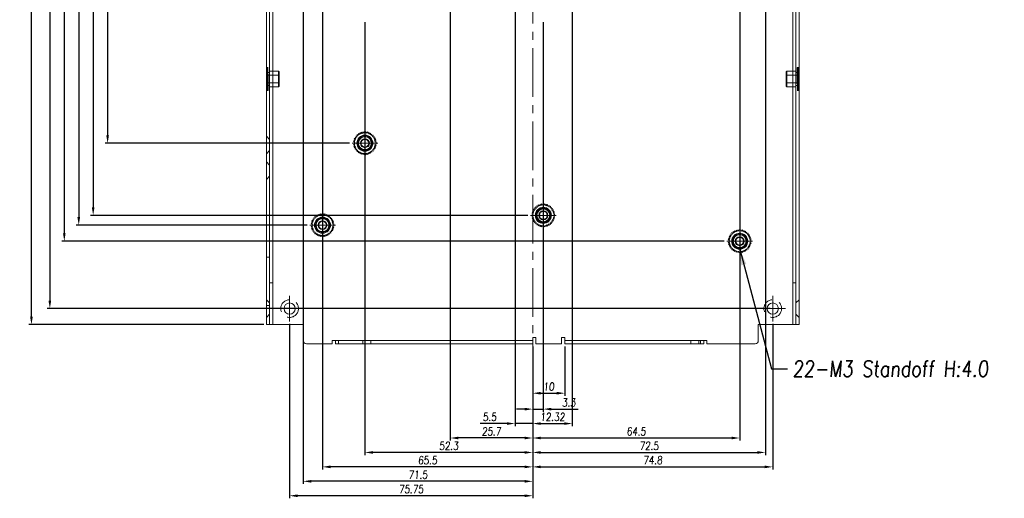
# Model space of a CAD drawing. Header units: millimetres. Extents: x 4065 to 8083, y -652 to 5416.
# Tile 103 of 256: x 4820 to 5127, y 2770 to 2919. Entities that reach past the tile are written whole.
import ezdxf

# ---------------------------------------------------------------- set-up
doc = ezdxf.new("R2010")
doc.units = ezdxf.units.MM
doc.header["$LTSCALE"] = 0.8
doc.header["$PDMODE"] = 3
doc.header["$PDSIZE"] = 0.3125
for name, pattern in [('CENTER', [50.8, 31.75, -6.35, 6.35, -6.35]), ('CENTER2', [28.575, 19.05, -3.175, 3.175, -3.175]), ('HIDDEN', [9.525, 6.35, -3.175])]:
    doc.linetypes.add(name, pattern=pattern)
doc.layers.get('0').update_dxf_attribs({"linetype": 'CONTINUOUS', "lineweight": 0})
doc.layers.get('Defpoints').update_dxf_attribs({"linetype": 'CONTINUOUS', "lineweight": 0})
for name, color, linetype, lineweight in [('1', 2, 'CENTER', 0), ('2', 3, 'CONTINUOUS', 0), ('3', 5, 'HIDDEN', 0), ('4', 1, 'CENTER2', 9), ('M3-4', 6, 'CONTINUOUS', 0)]:
    doc.layers.add(name, color=color, linetype=linetype, lineweight=lineweight)
doc.styles.get("Standard").update_dxf_attribs({"font": 'romans.shx', "width": 0.8, "oblique": 5, "bigfont": 'whgtxt.shx'})
doc.dimstyles.get("Standard").update_dxf_attribs({"dimtxt": 2.5, "dimasz": 2.5, "dimexe": 0.8, "dimexo": 0.8, "dimgap": 0.8, "dimtad": 1, "dimdsep": 46, "dimtxsty": 'Standard', "dimcen": 0, "dimclrd": 3, "dimclre": 3, "dimclrt": 3, "dimazin": 0, "dimtp": 0.001, "dimtm": 0.001, "dimtfac": 1, "dimtmove": 0, "dimatfit": 3, "dimfxl": 0, "dimtolj": 1, "dimarcsym": 0})

# ---------------------------------------------------------------- blocks, each defined once
blk = doc.blocks.new('X')
at = {"layer": '1'}
for p, q in [((5251.84, 13719.59), (5251.84, 13727.59)), ((5247.84, 13723.59), (5255.84, 13723.59))]:
    blk.add_line(p, q, dxfattribs=at)
blk = doc.blocks.new('*D822')
at = {"layer": '2', "color": 3, "lineweight": -2}
for p, q in [((4886.19, 3124.78), (4846.73, 3124.78)), ((4847.53, 3122.28), (4847.53, 2883.33)), ((4922.89, 2880.83), (4846.73, 2880.83))]:
    blk.add_line(p, q, dxfattribs=at)
at = {"layer": '2', "color": 3}
for points in [[(4847.11, 3122.28), (4847.95, 3122.28), (4847.53, 3124.78)], [(4847.11, 2883.33), (4847.95, 2883.33), (4847.53, 2880.83)]]:
    blk.add_solid(points, dxfattribs=at)
at = {"layer": 'Defpoints', "color": 0}
for p in [(4886.99, 3124.78), (4847.53, 2880.83), (4923.69, 2880.83)]:
    blk.add_point(p, dxfattribs=at)
at = {"layer": '2', "color": 3, "insert": (4845.48, 3002.8), "char_height": 2.5, "attachment_point": 5, "rotation": 90}
blk.add_mtext('\\A1;243.95', dxfattribs=at)
blk = doc.blocks.new('*D823')
at = {"layer": '2', "color": 3, "lineweight": -2}
for p, q in [((4886.19, 3124.78), (4842.23, 3124.78)), ((4843.03, 3122.28), (4843.03, 2860.83)), ((4978.49, 2858.33), (4842.23, 2858.33))]:
    blk.add_line(p, q, dxfattribs=at)
at = {"layer": '2', "color": 3}
for points in [[(4842.61, 3122.28), (4843.45, 3122.28), (4843.03, 3124.78)], [(4842.61, 2860.83), (4843.45, 2860.83), (4843.03, 2858.33)]]:
    blk.add_solid(points, dxfattribs=at)
at = {"layer": 'Defpoints', "color": 0}
for p in [(4886.99, 3124.78), (4843.03, 2858.33), (4979.29, 2858.33)]:
    blk.add_point(p, dxfattribs=at)
at = {"layer": '2', "color": 3, "insert": (4840.98, 2991.55), "char_height": 2.5, "attachment_point": 5, "rotation": 90}
blk.add_mtext('\\A1;266.45', dxfattribs=at)
blk = doc.blocks.new('*D824')
at = {"layer": '2', "color": 3, "lineweight": -2}
for p, q in [((4886.19, 3124.78), (4837.73, 3124.78)), ((4838.53, 3122.28), (4838.53, 2857.78)), ((4909.69, 2855.28), (4837.73, 2855.28))]:
    blk.add_line(p, q, dxfattribs=at)
at = {"layer": '2', "color": 3}
for points in [[(4838.11, 3122.28), (4838.95, 3122.28), (4838.53, 3124.78)], [(4838.11, 2857.78), (4838.95, 2857.78), (4838.53, 2855.28)]]:
    blk.add_solid(points, dxfattribs=at)
at = {"layer": 'Defpoints', "color": 0}
for p in [(4886.99, 3124.78), (4838.53, 2855.28), (4910.49, 2855.28)]:
    blk.add_point(p, dxfattribs=at)
at = {"layer": '2', "color": 3, "insert": (4836.48, 2990.03), "char_height": 2.5, "attachment_point": 5, "rotation": 90}
blk.add_mtext('\\A1;269.5', dxfattribs=at)
blk = doc.blocks.new('*D825')
at = {"layer": '2', "color": 3, "lineweight": -2}
for p, q in [((4886.19, 3124.78), (4833.23, 3124.78)), ((4834.03, 3122.28), (4834.03, 2852.78)), ((5039.69, 2850.28), (4833.23, 2850.28))]:
    blk.add_line(p, q, dxfattribs=at)
at = {"layer": '2', "color": 3}
for points in [[(4833.61, 3122.28), (4834.45, 3122.28), (4834.03, 3124.78)], [(4833.61, 2852.78), (4834.45, 2852.78), (4834.03, 2850.28)]]:
    blk.add_solid(points, dxfattribs=at)
at = {"layer": 'Defpoints', "color": 0}
for p in [(4886.99, 3124.78), (4834.03, 2850.28), (5040.49, 2850.28)]:
    blk.add_point(p, dxfattribs=at)
at = {"layer": '2', "color": 3, "insert": (4831.98, 2987.53), "char_height": 2.5, "attachment_point": 5, "rotation": 90}
blk.add_mtext('\\A1;274.5', dxfattribs=at)
blk = doc.blocks.new('*D826')
at = {"layer": '2', "color": 3, "lineweight": -2}
for p, q in [((4886.19, 3124.78), (4828.73, 3124.78)), ((4829.53, 3122.28), (4829.53, 2831.78)), ((5053.99, 2829.28), (4828.73, 2829.28))]:
    blk.add_line(p, q, dxfattribs=at)
at = {"layer": '2', "color": 3}
for points in [[(4829.11, 3122.28), (4829.95, 3122.28), (4829.53, 3124.78)], [(4829.11, 2831.78), (4829.95, 2831.78), (4829.53, 2829.28)]]:
    blk.add_solid(points, dxfattribs=at)
at = {"layer": 'Defpoints', "color": 0}
for p in [(4886.99, 3124.78), (4829.53, 2829.28), (5054.79, 2829.28)]:
    blk.add_point(p, dxfattribs=at)
at = {"layer": '2', "color": 3, "insert": (4827.48, 2977.03), "char_height": 2.5, "attachment_point": 5, "rotation": 90}
blk.add_mtext('\\A1;295.5', dxfattribs=at)
blk = doc.blocks.new('*D840')
at = {"layer": '2', "color": 3, "lineweight": -2}
for p, q in [((4983.29, 2918.53), (4983.29, 2797.13)), ((4979.99, 2807.48), (4979.99, 2797.13)), ((4977.49, 2797.93), (4974.99, 2797.93)), ((4979.99, 2797.93), (4983.29, 2797.93)), ((4985.79, 2797.93), (4994.17, 2797.93))]:
    blk.add_line(p, q, dxfattribs=at)
at = {"layer": '2', "color": 3}
for points in [[(4977.49, 2798.34), (4977.49, 2797.51), (4979.99, 2797.93)], [(4985.79, 2798.34), (4985.79, 2797.51), (4983.29, 2797.93)]]:
    blk.add_solid(points, dxfattribs=at)
at = {"layer": 'Defpoints', "color": 0}
for p in [(4983.29, 2919.33), (4979.99, 2808.28), (4983.29, 2797.93)]:
    blk.add_point(p, dxfattribs=at)
at = {"layer": '2', "color": 3, "insert": (4991.23, 2799.98), "char_height": 2.5, "attachment_point": 5}
blk.add_mtext('\\A1;3.3', dxfattribs=at)
blk = doc.blocks.new('*D841')
at = {"layer": '2', "color": 3, "lineweight": -2}
for p, q in [((4992.32, 3028.48), (4992.32, 2792.63)), ((4979.99, 2807.48), (4979.99, 2792.63)), ((4982.49, 2793.43), (4989.82, 2793.43))]:
    blk.add_line(p, q, dxfattribs=at)
at = {"layer": '2', "color": 3}
for points in [[(4982.49, 2793.84), (4982.49, 2793.01), (4979.99, 2793.43)], [(4989.82, 2793.84), (4989.82, 2793.01), (4992.32, 2793.43)]]:
    blk.add_solid(points, dxfattribs=at)
at = {"layer": 'Defpoints', "color": 0}
for p in [(4992.32, 3029.28), (4979.99, 2808.28), (4992.32, 2793.43)]:
    blk.add_point(p, dxfattribs=at)
at = {"layer": '2', "color": 3, "insert": (4986.16, 2795.48), "char_height": 2.5, "attachment_point": 5}
blk.add_mtext('\\A1;12.32', dxfattribs=at)
blk = doc.blocks.new('*D842')
at = {"layer": '2', "color": 3, "lineweight": -2}
for p, q in [((5044.49, 3354.83), (5044.49, 2788.13)), ((4979.99, 2807.48), (4979.99, 2788.13)), ((4982.49, 2788.93), (5041.99, 2788.93))]:
    blk.add_line(p, q, dxfattribs=at)
at = {"layer": '2', "color": 3}
for points in [[(4982.49, 2789.34), (4982.49, 2788.51), (4979.99, 2788.93)], [(5041.99, 2789.34), (5041.99, 2788.51), (5044.49, 2788.93)]]:
    blk.add_solid(points, dxfattribs=at)
at = {"layer": 'Defpoints', "color": 0}
for p in [(5044.49, 3355.63), (4979.99, 2808.28), (5044.49, 2788.93)]:
    blk.add_point(p, dxfattribs=at)
at = {"layer": '2', "color": 3, "insert": (5012.24, 2790.98), "char_height": 2.5, "attachment_point": 5}
blk.add_mtext('\\A1;64.5', dxfattribs=at)
blk = doc.blocks.new('*D843')
at = {"layer": '2', "color": 3, "lineweight": -2}
for p, q in [((5052.49, 3407.48), (5052.49, 2783.63)), ((4979.99, 2807.48), (4979.99, 2783.63)), ((4982.49, 2784.43), (5049.99, 2784.43))]:
    blk.add_line(p, q, dxfattribs=at)
at = {"layer": '2', "color": 3}
for points in [[(4982.49, 2784.84), (4982.49, 2784.01), (4979.99, 2784.43)], [(5049.99, 2784.84), (5049.99, 2784.01), (5052.49, 2784.43)]]:
    blk.add_solid(points, dxfattribs=at)
at = {"layer": 'Defpoints', "color": 0}
for p in [(5052.49, 3408.28), (4979.99, 2808.28), (5052.49, 2784.43)]:
    blk.add_point(p, dxfattribs=at)
at = {"layer": '2', "color": 3, "insert": (5016.24, 2786.48), "char_height": 2.5, "attachment_point": 5}
blk.add_mtext('\\A1;72.5', dxfattribs=at)
blk = doc.blocks.new('*D844')
at = {"layer": '2', "color": 3, "lineweight": -2}
for p, q in [((5054.79, 2824.48), (5054.79, 2779.13)), ((4979.99, 2807.48), (4979.99, 2779.13)), ((4982.49, 2779.93), (5052.29, 2779.93))]:
    blk.add_line(p, q, dxfattribs=at)
at = {"layer": '2', "color": 3}
for points in [[(4982.49, 2780.34), (4982.49, 2779.51), (4979.99, 2779.93)], [(5052.29, 2780.34), (5052.29, 2779.51), (5054.79, 2779.93)]]:
    blk.add_solid(points, dxfattribs=at)
at = {"layer": 'Defpoints', "color": 0}
for p in [(5054.79, 2825.28), (4979.99, 2808.28), (5054.79, 2779.93)]:
    blk.add_point(p, dxfattribs=at)
at = {"layer": '2', "color": 3, "insert": (5017.39, 2781.98), "char_height": 2.5, "attachment_point": 5}
blk.add_mtext('\\A1;74.8', dxfattribs=at)
blk = doc.blocks.new('*D845')
at = {"layer": '2', "color": 3, "lineweight": -2}
for p, q in [((4974.49, 3354.83), (4974.49, 2792.63)), ((4979.99, 2807.48), (4979.99, 2792.63)), ((4971.99, 2793.43), (4963.66, 2793.43)), ((4979.99, 2793.43), (4974.49, 2793.43)), ((4982.49, 2793.43), (4984.99, 2793.43))]:
    blk.add_line(p, q, dxfattribs=at)
at = {"layer": '2', "color": 3}
for points in [[(4971.99, 2793.84), (4971.99, 2793.01), (4974.49, 2793.43)], [(4982.49, 2793.84), (4982.49, 2793.01), (4979.99, 2793.43)]]:
    blk.add_solid(points, dxfattribs=at)
at = {"layer": 'Defpoints', "color": 0}
for p in [(4974.49, 3355.63), (4979.99, 2808.28), (4974.49, 2793.43)]:
    blk.add_point(p, dxfattribs=at)
at = {"layer": '2', "color": 3, "insert": (4966.58, 2795.48), "char_height": 2.5, "attachment_point": 5}
blk.add_mtext('\\A1;5.5', dxfattribs=at)
blk = doc.blocks.new('*D846')
at = {"layer": '2', "color": 3, "lineweight": -2}
for p, q in [((4954.29, 3028.48), (4954.29, 2788.13)), ((4979.99, 2807.48), (4979.99, 2788.13)), ((4977.49, 2788.93), (4956.79, 2788.93))]:
    blk.add_line(p, q, dxfattribs=at)
at = {"layer": '2', "color": 3}
for points in [[(4956.79, 2789.34), (4956.79, 2788.51), (4954.29, 2788.93)], [(4977.49, 2789.34), (4977.49, 2788.51), (4979.99, 2788.93)]]:
    blk.add_solid(points, dxfattribs=at)
at = {"layer": 'Defpoints', "color": 0}
for p in [(4954.29, 3029.28), (4979.99, 2808.28), (4954.29, 2788.93)]:
    blk.add_point(p, dxfattribs=at)
at = {"layer": '2', "color": 3, "insert": (4967.14, 2790.98), "char_height": 2.5, "attachment_point": 5}
blk.add_mtext('\\A1;25.7', dxfattribs=at)
blk = doc.blocks.new('*D847')
at = {"layer": '2', "color": 3, "lineweight": -2}
for p, q in [((4927.69, 2918.53), (4927.69, 2783.63)), ((4979.99, 2807.48), (4979.99, 2783.63)), ((4977.49, 2784.43), (4930.19, 2784.43))]:
    blk.add_line(p, q, dxfattribs=at)
at = {"layer": '2', "color": 3}
for points in [[(4930.19, 2784.84), (4930.19, 2784.01), (4927.69, 2784.43)], [(4977.49, 2784.84), (4977.49, 2784.01), (4979.99, 2784.43)]]:
    blk.add_solid(points, dxfattribs=at)
at = {"layer": 'Defpoints', "color": 0}
for p in [(4927.69, 2919.33), (4979.99, 2808.28), (4927.69, 2784.43)]:
    blk.add_point(p, dxfattribs=at)
at = {"layer": '2', "color": 3, "insert": (4953.84, 2786.48), "char_height": 2.5, "attachment_point": 5}
blk.add_mtext('\\A1;52.3', dxfattribs=at)
blk = doc.blocks.new('*D848')
at = {"layer": '2', "color": 3, "lineweight": -2}
for p, q in [((4914.49, 3118.23), (4914.49, 2779.13)), ((4979.99, 2807.48), (4979.99, 2779.13)), ((4977.49, 2779.93), (4916.99, 2779.93))]:
    blk.add_line(p, q, dxfattribs=at)
at = {"layer": '2', "color": 3}
for points in [[(4916.99, 2780.34), (4916.99, 2779.51), (4914.49, 2779.93)], [(4977.49, 2780.34), (4977.49, 2779.51), (4979.99, 2779.93)]]:
    blk.add_solid(points, dxfattribs=at)
at = {"layer": 'Defpoints', "color": 0}
for p in [(4914.49, 3119.03), (4979.99, 2808.28), (4914.49, 2779.93)]:
    blk.add_point(p, dxfattribs=at)
at = {"layer": '2', "color": 3, "insert": (4947.24, 2781.98), "char_height": 2.5, "attachment_point": 5}
blk.add_mtext('\\A1;65.5', dxfattribs=at)
blk = doc.blocks.new('*D849')
at = {"layer": '2', "color": 3, "lineweight": -2}
for p, q in [((4908.49, 3407.48), (4908.49, 2774.63)), ((4979.99, 2807.48), (4979.99, 2774.63)), ((4977.49, 2775.43), (4910.99, 2775.43))]:
    blk.add_line(p, q, dxfattribs=at)
at = {"layer": '2', "color": 3}
for points in [[(4910.99, 2775.84), (4910.99, 2775.01), (4908.49, 2775.43)], [(4977.49, 2775.84), (4977.49, 2775.01), (4979.99, 2775.43)]]:
    blk.add_solid(points, dxfattribs=at)
at = {"layer": 'Defpoints', "color": 0}
for p in [(4908.49, 3408.28), (4979.99, 2808.28), (4908.49, 2775.43)]:
    blk.add_point(p, dxfattribs=at)
at = {"layer": '2', "color": 3, "insert": (4944.24, 2777.48), "char_height": 2.5, "attachment_point": 5}
blk.add_mtext('\\A1;71.5', dxfattribs=at)
blk = doc.blocks.new('*D850')
at = {"layer": '2', "color": 3, "lineweight": -2}
for p, q in [((4904.24, 2824.48), (4904.24, 2770.13)), ((4979.99, 2807.48), (4979.99, 2770.13)), ((4977.49, 2770.93), (4906.74, 2770.93))]:
    blk.add_line(p, q, dxfattribs=at)
at = {"layer": '2', "color": 3}
for points in [[(4906.74, 2771.34), (4906.74, 2770.51), (4904.24, 2770.93)], [(4977.49, 2771.34), (4977.49, 2770.51), (4979.99, 2770.93)]]:
    blk.add_solid(points, dxfattribs=at)
at = {"layer": 'Defpoints', "color": 0}
for p in [(4904.24, 2825.28), (4979.99, 2808.28), (4904.24, 2770.93)]:
    blk.add_point(p, dxfattribs=at)
at = {"layer": '2', "color": 3, "insert": (4942.12, 2772.98), "char_height": 2.5, "attachment_point": 5}
blk.add_mtext('\\A1;75.75', dxfattribs=at)
blk = doc.blocks.new('*D853')
at = {"layer": '2', "color": 3, "lineweight": -2}
for p, q in [((4886.19, 3124.78), (4822.99, 3124.78)), ((4823.79, 2826.78), (4823.79, 3122.28)), ((4896.19, 2824.28), (4822.99, 2824.28))]:
    blk.add_line(p, q, dxfattribs=at)
at = {"layer": '2', "color": 3}
for points in [[(4823.37, 3122.28), (4824.21, 3122.28), (4823.79, 3124.78)], [(4823.37, 2826.78), (4824.21, 2826.78), (4823.79, 2824.28)]]:
    blk.add_solid(points, dxfattribs=at)
at = {"layer": 'Defpoints', "color": 0}
for p in [(4823.79, 3124.78), (4886.99, 3124.78), (4896.99, 2824.28)]:
    blk.add_point(p, dxfattribs=at)
at = {"layer": '2', "color": 3, "insert": (4821.74, 2974.53), "char_height": 2.5, "attachment_point": 5, "rotation": 90}
blk.add_mtext('\\A1;300.5', dxfattribs=at)
blk = doc.blocks.new('*D854')
at = {"layer": '2', "color": 3, "lineweight": -2}
for p, q in [((4979.99, 2817.48), (4979.99, 2802.09)), ((4989.99, 2817.48), (4989.99, 2802.09)), ((4982.49, 2802.89), (4987.49, 2802.89))]:
    blk.add_line(p, q, dxfattribs=at)
at = {"layer": '2', "color": 3}
for points in [[(4982.49, 2803.31), (4982.49, 2802.47), (4979.99, 2802.89)], [(4987.49, 2803.31), (4987.49, 2802.47), (4989.99, 2802.89)]]:
    blk.add_solid(points, dxfattribs=at)
at = {"layer": 'Defpoints', "color": 0}
for p in [(4979.99, 2818.28), (4989.99, 2818.28), (4989.99, 2802.89)]:
    blk.add_point(p, dxfattribs=at)
at = {"layer": '2', "color": 3, "insert": (4984.99, 2804.94), "char_height": 2.5, "attachment_point": 5}
blk.add_mtext('\\A1;10', dxfattribs=at)

msp = doc.modelspace()

# ---------------------------------------------------------------- linework, layer by layer
for p, q in [((4896.995, 2824.28), (4896.995, 3425.28)), ((5062.995, 2824.28), (5062.995, 3425.28)), ((4898.995, 2824.28), (4898.995, 3374.28)), ((5060.995, 3374.28), (5060.995, 2824.28)), ((4898.995, 2824.28), (4896.995, 2824.28)), ((4898.995, 2824.28), (4908.495, 2824.28)), ((4908.495, 2819.28), (4908.495, 2824.28)), ((5060.995, 2824.28), (5050.295, 2824.28)), ((5050.295, 2819.28), (5050.295, 2824.28)), ((5062.995, 2824.28), (5060.995, 2824.28)), ((4980.995, 2820.28), (4979.995, 2820.28)), ((4979.995, 2818.28), (4979.995, 2820.28)), ((4980.995, 2820.28), (4980.995, 2818.28)), ((4989.995, 2820.28), (4988.995, 2820.28)), ((4988.995, 2818.28), (4988.995, 2820.28)), ((4989.995, 2818.28), (4989.995, 2820.28)), ((4909.495, 2818.28), (4917.495, 2818.28)), ((4917.495, 2819.28), (4979.995, 2819.28)), ((4917.495, 2818.28), (4917.495, 2819.28)), ((4918.495, 2819.28), (4918.495, 2818.28)), ((4918.495, 2818.28), (4979.995, 2818.28)), ((4919.495, 2819.28), (4919.495, 2818.28)), ((4927.045, 2818.28), (4927.045, 2819.28)), ((4929.545, 2818.28), (4929.545, 2819.28)), ((4980.995, 2818.28), (4988.995, 2818.28)), ((4989.995, 2819.28), (5034.295, 2819.28)), ((4989.995, 2818.28), (5033.295, 2818.28)), ((5029.245, 2818.28), (5029.245, 2819.28)), ((5031.745, 2818.28), (5031.745, 2819.28)), ((5032.295, 2819.28), (5032.295, 2818.28)), ((5033.295, 2819.28), (5033.295, 2818.28)), ((5034.295, 2818.28), (5034.295, 2819.28)), ((5034.295, 2818.28), (5049.295, 2818.28))]:
    msp.add_line(p, q)
for centre in [(4904.245, 2829.28), (5054.795, 2829.28)]:
    msp.add_circle(centre, 1.75)
for centre, start, end in [((4909.495, 2819.28), 180, 270), ((5049.295, 2819.28), 270, 0)]:
    msp.add_arc(centre, 1, start, end)
at = {"layer": '3'}
for p, q in [((4897.995, 3374.28), (4897.995, 2824.28)), ((4897.995, 2824.28), (4897.995, 3374.28)), ((5061.995, 3374.28), (5061.995, 2824.28)), ((5061.995, 2824.28), (5061.995, 3374.28)), ((4896.995, 2904.428), (4897.595, 2904.428)), ((4896.995, 2897.232), (4896.995, 2904.428)), ((4896.995, 2904.41), (4897.595, 2904.41)), ((4896.995, 2904.375), (4897.595, 2904.375)), ((4896.995, 2904.323), (4897.595, 2904.323)), ((4896.995, 2904.254), (4897.595, 2904.254)), ((4896.995, 2904.168), (4897.595, 2904.168)), ((4896.995, 2904.066), (4897.595, 2904.066)), ((4897.595, 2903.984), (4896.995, 2903.984)), ((4897.595, 2903.969), (4896.995, 2903.969)), ((4896.995, 2903.948), (4897.595, 2903.948)), ((4897.595, 2903.938), (4896.995, 2903.938)), ((4897.595, 2903.892), (4896.995, 2903.892)), ((4897.595, 2903.832), (4896.995, 2903.832)), ((4896.995, 2903.814), (4897.595, 2903.814)), ((4897.595, 2903.756), (4896.995, 2903.756)), ((4897.595, 2903.667), (4896.995, 2903.667)), ((4897.595, 2903.563), (4896.995, 2903.563)), ((4896.995, 2903.505), (4897.595, 2903.505)), ((4897.595, 2903.447), (4896.995, 2903.447)), ((4896.995, 2903.331), (4897.595, 2903.331)), ((4897.595, 2903.317), (4896.995, 2903.317)), ((4897.595, 2903.176), (4896.995, 2903.176)), ((4896.995, 2903.144), (4897.595, 2903.144)), ((4897.595, 2903.022), (4896.995, 2903.022)), ((4896.995, 2902.946), (4897.595, 2902.946)), ((4897.595, 2902.859), (4896.995, 2902.859)), ((4896.995, 2902.738), (4897.595, 2902.738)), ((4897.595, 2902.685), (4896.995, 2902.685)), ((4896.995, 2902.52), (4897.595, 2902.52)), ((4897.595, 2902.503), (4896.995, 2902.503)), ((4897.595, 2897.232), (4897.595, 2904.428)), ((4897.595, 2902.83), (4897.995, 2902.83)), ((4897.995, 2903.23), (4898.995, 2903.23)), ((4897.995, 2898.43), (4897.995, 2903.23)), ((4898.995, 2903.23), (4900.795, 2903.23)), ((4900.995, 2903.03), (4900.795, 2903.23)), ((4900.795, 2898.43), (4900.795, 2903.23)), ((4900.995, 2898.63), (4900.995, 2903.03)), ((5058.995, 2903.03), (5059.195, 2903.23)), ((5058.995, 2903.03), (5058.995, 2898.63)), ((5060.995, 2903.23), (5059.195, 2903.23)), ((5059.195, 2903.23), (5059.195, 2898.43)), ((5061.995, 2903.23), (5060.995, 2903.23)), ((5061.995, 2898.43), (5061.995, 2903.23)), ((5062.395, 2902.83), (5061.995, 2902.83)), ((5062.995, 2904.428), (5062.395, 2904.428)), ((5062.395, 2904.428), (5062.395, 2897.232)), ((5062.995, 2904.41), (5062.395, 2904.41)), ((5062.995, 2904.375), (5062.395, 2904.375)), ((5062.995, 2904.323), (5062.395, 2904.323)), ((5062.995, 2904.254), (5062.395, 2904.254)), ((5062.995, 2904.168), (5062.395, 2904.168)), ((5062.995, 2904.066), (5062.395, 2904.066)), ((5062.395, 2903.984), (5062.995, 2903.984)), ((5062.395, 2903.969), (5062.995, 2903.969)), ((5062.995, 2903.948), (5062.395, 2903.948)), ((5062.395, 2903.938), (5062.995, 2903.938)), ((5062.395, 2903.892), (5062.995, 2903.892)), ((5062.395, 2903.832), (5062.995, 2903.832)), ((5062.995, 2903.814), (5062.395, 2903.814)), ((5062.395, 2903.756), (5062.995, 2903.756)), ((5062.995, 2903.667), (5062.395, 2903.667)), ((5062.395, 2903.563), (5062.995, 2903.563)), ((5062.995, 2903.505), (5062.395, 2903.505)), ((5062.395, 2903.447), (5062.995, 2903.447)), ((5062.995, 2903.331), (5062.395, 2903.331)), ((5062.395, 2903.317), (5062.995, 2903.317)), ((5062.395, 2903.176), (5062.995, 2903.176)), ((5062.995, 2903.144), (5062.395, 2903.144)), ((5062.395, 2903.022), (5062.995, 2903.022)), ((5062.995, 2902.946), (5062.395, 2902.946)), ((5062.395, 2902.859), (5062.995, 2902.859)), ((5062.995, 2902.738), (5062.395, 2902.738)), ((5062.395, 2902.685), (5062.995, 2902.685)), ((5062.995, 2902.52), (5062.395, 2902.52)), ((5062.395, 2902.503), (5062.995, 2902.503)), ((5062.995, 2904.428), (5062.995, 2897.232)), ((4897.595, 2902.312), (4896.995, 2902.312)), ((4896.995, 2902.294), (4897.595, 2902.294)), ((4897.595, 2902.114), (4896.995, 2902.114)), ((4896.995, 2902.061), (4897.595, 2902.061)), ((4897.595, 2901.909), (4896.995, 2901.909)), ((4896.995, 2901.822), (4897.595, 2901.822)), ((4897.595, 2901.7), (4896.995, 2901.7)), ((4896.995, 2901.578), (4897.595, 2901.578)), ((4897.595, 2901.486), (4896.995, 2901.486)), ((4896.995, 2901.331), (4897.595, 2901.331)), ((4897.595, 2901.269), (4896.995, 2901.269)), ((4896.995, 2901.081), (4897.595, 2901.081)), ((4897.595, 2901.05), (4896.995, 2901.05)), ((4897.595, 2900.83), (4896.995, 2900.83)), ((4897.595, 2900.61), (4896.995, 2900.61)), ((4896.995, 2900.579), (4897.595, 2900.579)), ((4897.595, 2900.391), (4896.995, 2900.391)), ((4896.995, 2900.329), (4897.595, 2900.329)), ((4897.595, 2900.174), (4896.995, 2900.174)), ((4896.995, 2900.081), (4897.595, 2900.081)), ((4897.595, 2899.96), (4896.995, 2899.96)), ((4896.995, 2899.838), (4897.595, 2899.838)), ((4897.595, 2899.75), (4896.995, 2899.75)), ((4896.995, 2899.599), (4897.595, 2899.599)), ((4897.595, 2899.546), (4896.995, 2899.546)), ((4896.995, 2899.366), (4897.595, 2899.366)), ((4897.595, 2902.03), (4900.795, 2902.03)), ((4897.595, 2899.63), (4900.795, 2899.63)), ((4900.795, 2902.03), (4900.995, 2902.23)), ((4900.795, 2899.63), (4900.995, 2899.43)), ((5059.195, 2902.03), (5058.995, 2902.23)), ((5059.195, 2899.63), (5058.995, 2899.43)), ((5062.395, 2902.03), (5059.195, 2902.03)), ((5062.395, 2899.63), (5059.195, 2899.63)), ((5062.395, 2902.312), (5062.995, 2902.312)), ((5062.995, 2902.294), (5062.395, 2902.294)), ((5062.395, 2902.114), (5062.995, 2902.114)), ((5062.995, 2902.061), (5062.395, 2902.061)), ((5062.395, 2901.909), (5062.995, 2901.909)), ((5062.995, 2901.822), (5062.395, 2901.822)), ((5062.395, 2901.7), (5062.995, 2901.7)), ((5062.995, 2901.578), (5062.395, 2901.578)), ((5062.395, 2901.486), (5062.995, 2901.486)), ((5062.995, 2901.331), (5062.395, 2901.331)), ((5062.395, 2901.269), (5062.995, 2901.269)), ((5062.995, 2901.081), (5062.395, 2901.081)), ((5062.395, 2901.05), (5062.995, 2901.05)), ((5062.995, 2900.83), (5062.395, 2900.83)), ((5062.395, 2900.61), (5062.995, 2900.61)), ((5062.995, 2900.579), (5062.395, 2900.579)), ((5062.395, 2900.391), (5062.995, 2900.391)), ((5062.995, 2900.329), (5062.395, 2900.329)), ((5062.395, 2900.174), (5062.995, 2900.174)), ((5062.995, 2900.081), (5062.395, 2900.081)), ((5062.395, 2899.96), (5062.995, 2899.96)), ((5062.995, 2899.838), (5062.395, 2899.838)), ((5062.395, 2899.75), (5062.995, 2899.75)), ((5062.995, 2899.599), (5062.395, 2899.599)), ((5062.395, 2899.546), (5062.995, 2899.546)), ((5062.995, 2899.366), (5062.395, 2899.366)), ((4897.595, 2899.348), (4896.995, 2899.348)), ((4897.595, 2899.157), (4896.995, 2899.157)), ((4896.995, 2899.14), (4897.595, 2899.14)), ((4897.595, 2898.975), (4896.995, 2898.975)), ((4896.995, 2898.922), (4897.595, 2898.922)), ((4897.595, 2898.801), (4896.995, 2898.801)), ((4896.995, 2898.714), (4897.595, 2898.714)), ((4897.595, 2898.637), (4896.995, 2898.637)), ((4896.995, 2898.516), (4897.595, 2898.516)), ((4897.595, 2898.484), (4896.995, 2898.484)), ((4897.595, 2898.343), (4896.995, 2898.343)), ((4896.995, 2898.329), (4897.595, 2898.329)), ((4897.595, 2898.213), (4896.995, 2898.213)), ((4896.995, 2898.155), (4897.595, 2898.155)), ((4897.595, 2898.097), (4896.995, 2898.097)), ((4897.595, 2897.993), (4896.995, 2897.993)), ((4897.595, 2897.903), (4896.995, 2897.903)), ((4896.995, 2897.845), (4897.595, 2897.845)), ((4897.595, 2897.828), (4896.995, 2897.828)), ((4897.595, 2897.767), (4896.995, 2897.767)), ((4897.595, 2897.722), (4896.995, 2897.722)), ((4896.995, 2897.712), (4897.595, 2897.712)), ((4897.595, 2897.691), (4896.995, 2897.691)), ((4897.595, 2897.676), (4896.995, 2897.676)), ((4896.995, 2897.594), (4897.595, 2897.594)), ((4896.995, 2897.492), (4897.595, 2897.492)), ((4896.995, 2897.406), (4897.595, 2897.406)), ((4896.995, 2897.337), (4897.595, 2897.337)), ((4896.995, 2897.285), (4897.595, 2897.285)), ((4896.995, 2897.25), (4897.595, 2897.25)), ((4896.995, 2897.232), (4897.595, 2897.232)), ((4897.595, 2898.83), (4897.995, 2898.83)), ((4897.995, 2898.43), (4898.995, 2898.43)), ((4898.995, 2898.43), (4900.795, 2898.43)), ((4900.995, 2898.63), (4900.795, 2898.43)), ((5058.995, 2898.63), (5059.195, 2898.43)), ((5060.995, 2898.43), (5059.195, 2898.43)), ((5061.995, 2898.43), (5060.995, 2898.43)), ((5062.395, 2898.83), (5061.995, 2898.83)), ((5062.395, 2899.348), (5062.995, 2899.348)), ((5062.395, 2899.157), (5062.995, 2899.157)), ((5062.995, 2899.14), (5062.395, 2899.14)), ((5062.395, 2898.975), (5062.995, 2898.975)), ((5062.995, 2898.922), (5062.395, 2898.922)), ((5062.395, 2898.801), (5062.995, 2898.801)), ((5062.995, 2898.714), (5062.395, 2898.714)), ((5062.395, 2898.637), (5062.995, 2898.637)), ((5062.995, 2898.516), (5062.395, 2898.516)), ((5062.395, 2898.484), (5062.995, 2898.484)), ((5062.395, 2898.343), (5062.995, 2898.343)), ((5062.995, 2898.329), (5062.395, 2898.329)), ((5062.395, 2898.213), (5062.995, 2898.213)), ((5062.995, 2898.155), (5062.395, 2898.155)), ((5062.395, 2898.097), (5062.995, 2898.097)), ((5062.995, 2897.993), (5062.395, 2897.993)), ((5062.395, 2897.903), (5062.995, 2897.903)), ((5062.995, 2897.845), (5062.395, 2897.845)), ((5062.395, 2897.828), (5062.995, 2897.828)), ((5062.395, 2897.767), (5062.995, 2897.767)), ((5062.395, 2897.722), (5062.995, 2897.722)), ((5062.995, 2897.712), (5062.395, 2897.712)), ((5062.395, 2897.691), (5062.995, 2897.691)), ((5062.395, 2897.676), (5062.995, 2897.676)), ((5062.995, 2897.594), (5062.395, 2897.594)), ((5062.995, 2897.492), (5062.395, 2897.492)), ((5062.995, 2897.406), (5062.395, 2897.406)), ((5062.995, 2897.337), (5062.395, 2897.337)), ((5062.995, 2897.285), (5062.395, 2897.285)), ((5062.995, 2897.25), (5062.395, 2897.25)), ((5062.995, 2897.232), (5062.395, 2897.232)), ((4897.995, 2882.03), (4896.995, 2883.03)), ((4897.995, 2878.53), (4896.995, 2877.53)), ((4897.995, 2874.03), (4896.995, 2875.03)), ((4897.995, 2870.53), (4896.995, 2869.53)), ((4896.995, 2845.28), (4897.995, 2845.28)), ((4896.995, 2830.28), (4896.995, 2845.28)), ((4898.995, 2837.28), (4897.995, 2837.28)), ((5060.995, 2837.28), (5061.995, 2837.28)), ((4897.995, 2831.03), (4896.995, 2832.03)), ((5061.995, 2831.03), (5062.995, 2832.03)), ((4896.995, 2830.28), (4897.995, 2830.28)), ((4897.995, 2827.53), (4896.995, 2826.53)), ((5061.995, 2827.53), (5062.995, 2826.53))]:
    msp.add_line(p, q, dxfattribs=at)
for centre in [(4904.245, 2829.28), (5054.795, 2829.28)]:
    msp.add_circle(centre, 2.75, dxfattribs=at)
at = {"layer": '4'}
msp.add_line((4979.995, 3436.28), (4979.995, 2808.28), dxfattribs=at)
at = {"layer": 'M3-4', "linetype": 'Continuous'}
for p, q in [((4926.117, 2884.066), (4926.512, 2883.756)), ((4926.117, 2883.563), (4926.117, 2884.066)), ((4926.512, 2883.756), (4926.582, 2884.254)), ((4926.582, 2884.254), (4926.931, 2883.892)), ((4926.931, 2883.892), (4927.07, 2884.375)), ((4927.07, 2884.375), (4927.365, 2883.969)), ((4927.365, 2883.969), (4927.569, 2884.428)), ((4927.569, 2884.428), (4927.805, 2883.984)), ((4927.805, 2883.984), (4928.071, 2884.41)), ((4928.071, 2884.41), (4928.243, 2883.938)), ((4928.243, 2883.938), (4928.566, 2884.323)), ((4928.566, 2884.323), (4928.67, 2883.832)), ((4928.67, 2883.832), (4929.043, 2884.168)), ((4929.043, 2884.168), (4929.078, 2883.667)), ((4924.095, 2880.83), (4924.546, 2881.05)), ((4924.13, 2881.331), (4924.607, 2881.486)), ((4924.546, 2881.05), (4924.13, 2881.331)), ((4924.234, 2881.822), (4924.729, 2881.909)), ((4924.607, 2881.486), (4924.234, 2881.822)), ((4924.406, 2882.294), (4924.908, 2882.312)), ((4924.729, 2881.909), (4924.406, 2882.294)), ((4924.642, 2882.738), (4925.141, 2882.685)), ((4924.908, 2882.312), (4924.642, 2882.738)), ((4924.937, 2883.144), (4925.424, 2883.022)), ((4925.141, 2882.685), (4924.937, 2883.144)), ((4925.286, 2883.505), (4925.752, 2883.317)), ((4925.424, 2883.022), (4925.286, 2883.505)), ((4925.682, 2883.814), (4926.117, 2883.563)), ((4925.752, 2883.317), (4925.682, 2883.814)), ((4929.078, 2883.667), (4929.495, 2883.948)), ((4929.495, 2883.948), (4929.46, 2883.447)), ((4929.46, 2883.447), (4929.911, 2883.667)), ((4929.911, 2883.667), (4929.807, 2883.176)), ((4929.807, 2883.176), (4930.284, 2883.331)), ((4930.284, 2883.331), (4930.113, 2882.859)), ((4930.113, 2882.859), (4930.607, 2882.946)), ((4930.607, 2882.946), (4930.371, 2882.503)), ((4930.371, 2882.503), (4930.873, 2882.52)), ((4930.873, 2882.52), (4930.578, 2882.114)), ((4930.578, 2882.114), (4931.078, 2882.061)), ((4931.078, 2882.061), (4930.729, 2881.7)), ((4930.729, 2881.7), (4931.216, 2881.578)), ((4931.216, 2881.578), (4930.82, 2881.269)), ((4930.82, 2881.269), (4931.286, 2881.081)), ((4931.286, 2881.081), (4930.851, 2880.83)), ((4924.546, 2880.61), (4924.095, 2880.83)), ((4924.13, 2880.329), (4924.546, 2880.61)), ((4924.607, 2880.174), (4924.13, 2880.329)), ((4924.234, 2879.838), (4924.607, 2880.174)), ((4924.729, 2879.75), (4924.234, 2879.838)), ((4924.406, 2879.366), (4924.729, 2879.75)), ((4924.908, 2879.348), (4924.406, 2879.366)), ((4924.642, 2878.922), (4924.908, 2879.348)), ((4925.141, 2878.975), (4924.642, 2878.922)), ((4924.937, 2878.516), (4925.141, 2878.975)), ((4925.424, 2878.637), (4924.937, 2878.516)), ((4925.286, 2878.155), (4925.424, 2878.637)), ((4925.752, 2878.343), (4925.286, 2878.155)), ((4925.682, 2877.845), (4925.752, 2878.343)), ((4926.117, 2878.097), (4925.682, 2877.845)), ((4926.117, 2877.594), (4926.117, 2878.097)), ((4926.512, 2877.903), (4926.117, 2877.594)), ((4926.582, 2877.406), (4926.512, 2877.903)), ((4929.078, 2877.993), (4929.043, 2877.492)), ((4929.495, 2877.712), (4929.078, 2877.993)), ((4929.911, 2877.993), (4929.46, 2878.213)), ((4929.46, 2878.213), (4929.495, 2877.712)), ((4930.284, 2878.329), (4929.807, 2878.484)), ((4929.807, 2878.484), (4929.911, 2877.993)), ((4930.607, 2878.714), (4930.113, 2878.801)), ((4930.113, 2878.801), (4930.284, 2878.329)), ((4930.873, 2879.14), (4930.371, 2879.157)), ((4930.371, 2879.157), (4930.607, 2878.714)), ((4931.078, 2879.599), (4930.578, 2879.546)), ((4930.578, 2879.546), (4930.873, 2879.14)), ((4931.216, 2880.081), (4930.729, 2879.96)), ((4930.729, 2879.96), (4931.078, 2879.599)), ((4931.286, 2880.579), (4930.82, 2880.391)), ((4930.82, 2880.391), (4931.216, 2880.081)), ((4930.851, 2880.83), (4931.286, 2880.579)), ((4926.931, 2877.767), (4926.582, 2877.406)), ((4927.07, 2877.285), (4926.931, 2877.767)), ((4927.365, 2877.691), (4927.07, 2877.285)), ((4927.569, 2877.232), (4927.365, 2877.691)), ((4927.805, 2877.676), (4927.569, 2877.232)), ((4928.071, 2877.25), (4927.805, 2877.676)), ((4928.243, 2877.722), (4928.071, 2877.25)), ((4928.566, 2877.337), (4928.243, 2877.722)), ((4928.67, 2877.828), (4928.566, 2877.337)), ((4929.043, 2877.492), (4928.67, 2877.828)), ((4980.006, 2859.794), (4980.508, 2859.812)), ((4980.329, 2859.409), (4980.006, 2859.794)), ((4980.242, 2860.238), (4980.741, 2860.185)), ((4980.508, 2859.812), (4980.242, 2860.238)), ((4980.537, 2860.644), (4981.024, 2860.522)), ((4980.741, 2860.185), (4980.537, 2860.644)), ((4980.886, 2861.005), (4981.352, 2860.817)), ((4981.024, 2860.522), (4980.886, 2861.005)), ((4981.282, 2861.314), (4981.717, 2861.063)), ((4981.352, 2860.817), (4981.282, 2861.314)), ((4981.717, 2861.566), (4982.112, 2861.256)), ((4981.717, 2861.063), (4981.717, 2861.566)), ((4982.112, 2861.256), (4982.182, 2861.754)), ((4982.182, 2861.754), (4982.531, 2861.392)), ((4982.531, 2861.392), (4982.67, 2861.875)), ((4982.67, 2861.875), (4982.965, 2861.469)), ((4982.965, 2861.469), (4983.169, 2861.928)), ((4983.169, 2861.928), (4983.405, 2861.484)), ((4983.405, 2861.484), (4983.671, 2861.91)), ((4983.671, 2861.91), (4983.843, 2861.438)), ((4983.843, 2861.438), (4984.166, 2861.823)), ((4984.166, 2861.823), (4984.27, 2861.332)), ((4984.27, 2861.332), (4984.643, 2861.668)), ((4984.643, 2861.668), (4984.678, 2861.167)), ((4984.678, 2861.167), (4985.095, 2861.448)), ((4985.095, 2861.448), (4985.06, 2860.947)), ((4985.06, 2860.947), (4985.511, 2861.167)), ((4985.511, 2861.167), (4985.407, 2860.676)), ((4985.407, 2860.676), (4985.884, 2860.831)), ((4985.884, 2860.831), (4985.713, 2860.359)), ((4985.713, 2860.359), (4986.207, 2860.446)), ((4986.207, 2860.446), (4985.971, 2860.003)), ((4985.971, 2860.003), (4986.473, 2860.02)), ((4986.473, 2860.02), (4986.178, 2859.614)), ((4986.178, 2859.614), (4986.678, 2859.561)), ((4986.678, 2859.561), (4986.329, 2859.2)), ((4911.206, 2856.744), (4911.708, 2856.762)), ((4911.529, 2856.359), (4911.206, 2856.744)), ((4911.442, 2857.188), (4911.941, 2857.135)), ((4911.708, 2856.762), (4911.442, 2857.188)), ((4911.737, 2857.594), (4912.224, 2857.472)), ((4911.941, 2857.135), (4911.737, 2857.594)), ((4912.086, 2857.955), (4912.552, 2857.767)), ((4912.224, 2857.472), (4912.086, 2857.955)), ((4912.482, 2858.264), (4912.917, 2858.013)), ((4912.552, 2857.767), (4912.482, 2858.264)), ((4912.917, 2858.516), (4913.312, 2858.206)), ((4912.917, 2858.013), (4912.917, 2858.516)), ((4913.312, 2858.206), (4913.382, 2858.704)), ((4913.382, 2858.704), (4913.731, 2858.342)), ((4913.731, 2858.342), (4913.87, 2858.825)), ((4913.87, 2858.825), (4914.165, 2858.419)), ((4914.165, 2858.419), (4914.369, 2858.878)), ((4914.369, 2858.878), (4914.605, 2858.434)), ((4914.605, 2858.434), (4914.871, 2858.86)), ((4914.871, 2858.86), (4915.043, 2858.388)), ((4915.043, 2858.388), (4915.366, 2858.773)), ((4915.366, 2858.773), (4915.47, 2858.282)), ((4915.47, 2858.282), (4915.843, 2858.618)), ((4915.843, 2858.618), (4915.878, 2858.117)), ((4915.878, 2858.117), (4916.295, 2858.398)), ((4916.295, 2858.398), (4916.26, 2857.897)), ((4916.26, 2857.897), (4916.711, 2858.117)), ((4916.711, 2858.117), (4916.607, 2857.626)), ((4916.607, 2857.626), (4917.084, 2857.781)), ((4917.084, 2857.781), (4916.913, 2857.309)), ((4916.913, 2857.309), (4917.407, 2857.396)), ((4917.407, 2857.396), (4917.171, 2856.953)), ((4917.171, 2856.953), (4917.673, 2856.97)), ((4917.673, 2856.97), (4917.378, 2856.564)), ((4917.378, 2856.564), (4917.878, 2856.511)), ((4917.878, 2856.511), (4917.529, 2856.15)), ((4979.695, 2858.33), (4980.146, 2858.55)), ((4980.146, 2858.11), (4979.695, 2858.33)), ((4979.73, 2858.831), (4980.207, 2858.986)), ((4980.146, 2858.55), (4979.73, 2858.831)), ((4979.73, 2857.829), (4980.146, 2858.11)), ((4980.207, 2857.674), (4979.73, 2857.829)), ((4979.834, 2859.322), (4980.329, 2859.409)), ((4980.207, 2858.986), (4979.834, 2859.322)), ((4979.834, 2857.338), (4980.207, 2857.674)), ((4980.329, 2857.25), (4979.834, 2857.338)), ((4980.006, 2856.866), (4980.329, 2857.25)), ((4980.508, 2856.848), (4980.006, 2856.866)), ((4980.242, 2856.422), (4980.508, 2856.848)), ((4980.741, 2856.475), (4980.242, 2856.422)), ((4980.537, 2856.016), (4980.741, 2856.475)), ((4986.473, 2856.64), (4985.971, 2856.657)), ((4985.971, 2856.657), (4986.207, 2856.214)), ((4986.678, 2857.099), (4986.178, 2857.046)), ((4986.178, 2857.046), (4986.473, 2856.64)), ((4986.329, 2859.2), (4986.816, 2859.078)), ((4986.816, 2857.581), (4986.329, 2857.46)), ((4986.329, 2857.46), (4986.678, 2857.099)), ((4986.816, 2859.078), (4986.42, 2858.769)), ((4986.42, 2858.769), (4986.886, 2858.581)), ((4986.886, 2858.079), (4986.42, 2857.891)), ((4986.42, 2857.891), (4986.816, 2857.581)), ((4986.886, 2858.581), (4986.451, 2858.33)), ((4986.451, 2858.33), (4986.886, 2858.079)), ((4910.895, 2855.28), (4911.346, 2855.5)), ((4911.346, 2855.06), (4910.895, 2855.28)), ((4910.93, 2855.781), (4911.407, 2855.936)), ((4911.346, 2855.5), (4910.93, 2855.781)), ((4910.93, 2854.779), (4911.346, 2855.06)), ((4911.407, 2854.624), (4910.93, 2854.779)), ((4911.034, 2856.272), (4911.529, 2856.359)), ((4911.407, 2855.936), (4911.034, 2856.272)), ((4911.034, 2854.288), (4911.407, 2854.624)), ((4911.529, 2854.2), (4911.034, 2854.288)), ((4911.206, 2853.816), (4911.529, 2854.2)), ((4911.708, 2853.798), (4911.206, 2853.816)), ((4911.442, 2853.372), (4911.708, 2853.798)), ((4911.941, 2853.425), (4911.442, 2853.372)), ((4911.737, 2852.966), (4911.941, 2853.425)), ((4917.673, 2853.59), (4917.171, 2853.607)), ((4917.171, 2853.607), (4917.407, 2853.164)), ((4917.878, 2854.049), (4917.378, 2853.996)), ((4917.378, 2853.996), (4917.673, 2853.59)), ((4917.529, 2856.15), (4918.016, 2856.028)), ((4918.016, 2854.531), (4917.529, 2854.41)), ((4917.529, 2854.41), (4917.878, 2854.049)), ((4918.016, 2856.028), (4917.62, 2855.719)), ((4917.62, 2855.719), (4918.086, 2855.531)), ((4918.086, 2855.029), (4917.62, 2854.841)), ((4917.62, 2854.841), (4918.016, 2854.531)), ((4918.086, 2855.531), (4917.651, 2855.28)), ((4917.651, 2855.28), (4918.086, 2855.029)), ((4981.024, 2856.137), (4980.537, 2856.016)), ((4980.886, 2855.655), (4981.024, 2856.137)), ((4981.352, 2855.843), (4980.886, 2855.655)), ((4981.282, 2855.345), (4981.352, 2855.843)), ((4981.717, 2855.597), (4981.282, 2855.345)), ((4981.717, 2855.094), (4981.717, 2855.597)), ((4982.112, 2855.403), (4981.717, 2855.094)), ((4982.182, 2854.906), (4982.112, 2855.403)), ((4982.531, 2855.267), (4982.182, 2854.906)), ((4982.67, 2854.785), (4982.531, 2855.267)), ((4982.965, 2855.191), (4982.67, 2854.785)), ((4983.169, 2854.732), (4982.965, 2855.191)), ((4983.405, 2855.176), (4983.169, 2854.732)), ((4983.671, 2854.75), (4983.405, 2855.176)), ((4983.843, 2855.222), (4983.671, 2854.75)), ((4984.166, 2854.837), (4983.843, 2855.222)), ((4984.27, 2855.328), (4984.166, 2854.837)), ((4984.643, 2854.992), (4984.27, 2855.328)), ((4984.678, 2855.493), (4984.643, 2854.992)), ((4985.095, 2855.212), (4984.678, 2855.493)), ((4985.511, 2855.493), (4985.06, 2855.713)), ((4985.06, 2855.713), (4985.095, 2855.212)), ((4985.884, 2855.829), (4985.407, 2855.984)), ((4985.407, 2855.984), (4985.511, 2855.493)), ((4986.207, 2856.214), (4985.713, 2856.301)), ((4985.713, 2856.301), (4985.884, 2855.829)), ((5042.917, 2853.516), (5043.312, 2853.206)), ((5042.917, 2853.013), (5042.917, 2853.516)), ((5043.312, 2853.206), (5043.382, 2853.704)), ((5043.382, 2853.704), (5043.731, 2853.342)), ((5043.731, 2853.342), (5043.87, 2853.825)), ((5043.87, 2853.825), (5044.165, 2853.419)), ((5044.165, 2853.419), (5044.369, 2853.878)), ((5044.369, 2853.878), (5044.605, 2853.434)), ((5044.605, 2853.434), (5044.871, 2853.86)), ((5044.871, 2853.86), (5045.043, 2853.388)), ((5045.043, 2853.388), (5045.366, 2853.773)), ((5045.366, 2853.773), (5045.47, 2853.282)), ((5045.47, 2853.282), (5045.843, 2853.618)), ((5045.843, 2853.618), (5045.878, 2853.117)), ((5045.878, 2853.117), (5046.295, 2853.398)), ((5046.295, 2853.398), (5046.26, 2852.897)), ((4912.224, 2853.087), (4911.737, 2852.966)), ((4912.086, 2852.605), (4912.224, 2853.087)), ((4912.552, 2852.793), (4912.086, 2852.605)), ((4912.482, 2852.295), (4912.552, 2852.793)), ((4912.917, 2852.547), (4912.482, 2852.295)), ((4912.917, 2852.044), (4912.917, 2852.547)), ((4913.312, 2852.353), (4912.917, 2852.044)), ((4913.382, 2851.856), (4913.312, 2852.353)), ((4913.731, 2852.217), (4913.382, 2851.856)), ((4913.87, 2851.735), (4913.731, 2852.217)), ((4914.165, 2852.141), (4913.87, 2851.735)), ((4914.369, 2851.682), (4914.165, 2852.141)), ((4914.605, 2852.126), (4914.369, 2851.682)), ((4914.871, 2851.7), (4914.605, 2852.126)), ((4915.043, 2852.172), (4914.871, 2851.7)), ((4915.366, 2851.787), (4915.043, 2852.172)), ((4915.47, 2852.278), (4915.366, 2851.787)), ((4915.843, 2851.942), (4915.47, 2852.278)), ((4915.878, 2852.443), (4915.843, 2851.942)), ((4916.295, 2852.162), (4915.878, 2852.443)), ((4916.711, 2852.443), (4916.26, 2852.663)), ((4916.26, 2852.663), (4916.295, 2852.162)), ((4917.084, 2852.779), (4916.607, 2852.934)), ((4916.607, 2852.934), (4916.711, 2852.443)), ((4917.407, 2853.164), (4916.913, 2853.251)), ((4916.913, 2853.251), (4917.084, 2852.779)), ((5040.895, 2850.28), (5041.346, 2850.5)), ((5041.346, 2850.06), (5040.895, 2850.28)), ((5040.93, 2850.781), (5041.407, 2850.936)), ((5041.346, 2850.5), (5040.93, 2850.781)), ((5041.034, 2851.272), (5041.529, 2851.359)), ((5041.407, 2850.936), (5041.034, 2851.272)), ((5041.206, 2851.744), (5041.708, 2851.762)), ((5041.529, 2851.359), (5041.206, 2851.744)), ((5041.442, 2852.188), (5041.941, 2852.135)), ((5041.708, 2851.762), (5041.442, 2852.188)), ((5041.737, 2852.594), (5042.224, 2852.472)), ((5041.941, 2852.135), (5041.737, 2852.594)), ((5042.086, 2852.955), (5042.552, 2852.767)), ((5042.224, 2852.472), (5042.086, 2852.955)), ((5042.482, 2853.264), (5042.917, 2853.013)), ((5042.552, 2852.767), (5042.482, 2853.264)), ((5046.26, 2852.897), (5046.711, 2853.117)), ((5046.711, 2853.117), (5046.607, 2852.626)), ((5046.607, 2852.626), (5047.084, 2852.781)), ((5047.084, 2852.781), (5046.913, 2852.309)), ((5046.913, 2852.309), (5047.407, 2852.396)), ((5047.407, 2852.396), (5047.171, 2851.953)), ((5047.171, 2851.953), (5047.673, 2851.97)), ((5047.673, 2851.97), (5047.378, 2851.564)), ((5047.378, 2851.564), (5047.878, 2851.511)), ((5047.878, 2851.511), (5047.529, 2851.15)), ((5047.529, 2851.15), (5048.016, 2851.028)), ((5048.016, 2851.028), (5047.62, 2850.719)), ((5047.62, 2850.719), (5048.086, 2850.531)), ((5048.086, 2850.531), (5047.651, 2850.28)), ((5047.651, 2850.28), (5048.086, 2850.029)), ((5040.93, 2849.779), (5041.346, 2850.06)), ((5041.407, 2849.624), (5040.93, 2849.779)), ((5041.034, 2849.288), (5041.407, 2849.624)), ((5041.529, 2849.2), (5041.034, 2849.288)), ((5041.206, 2848.816), (5041.529, 2849.2)), ((5041.708, 2848.798), (5041.206, 2848.816)), ((5041.442, 2848.372), (5041.708, 2848.798)), ((5041.941, 2848.425), (5041.442, 2848.372)), ((5041.737, 2847.966), (5041.941, 2848.425)), ((5042.224, 2848.087), (5041.737, 2847.966)), ((5042.086, 2847.605), (5042.224, 2848.087)), ((5042.552, 2847.793), (5042.086, 2847.605)), ((5042.482, 2847.295), (5042.552, 2847.793)), ((5042.917, 2847.547), (5042.482, 2847.295)), ((5042.917, 2847.044), (5042.917, 2847.547)), ((5043.312, 2847.353), (5042.917, 2847.044)), ((5043.382, 2846.856), (5043.312, 2847.353)), ((5043.731, 2847.217), (5043.382, 2846.856)), ((5043.87, 2846.735), (5043.731, 2847.217)), ((5045.47, 2847.278), (5045.366, 2846.787)), ((5045.843, 2846.942), (5045.47, 2847.278)), ((5045.878, 2847.443), (5045.843, 2846.942)), ((5046.295, 2847.162), (5045.878, 2847.443)), ((5046.711, 2847.443), (5046.26, 2847.663)), ((5046.26, 2847.663), (5046.295, 2847.162)), ((5047.084, 2847.779), (5046.607, 2847.934)), ((5046.607, 2847.934), (5046.711, 2847.443)), ((5047.407, 2848.164), (5046.913, 2848.251)), ((5046.913, 2848.251), (5047.084, 2847.779)), ((5047.673, 2848.59), (5047.171, 2848.607)), ((5047.171, 2848.607), (5047.407, 2848.164)), ((5047.878, 2849.049), (5047.378, 2848.996)), ((5047.378, 2848.996), (5047.673, 2848.59)), ((5048.016, 2849.531), (5047.529, 2849.41)), ((5047.529, 2849.41), (5047.878, 2849.049)), ((5048.086, 2850.029), (5047.62, 2849.841)), ((5047.62, 2849.841), (5048.016, 2849.531)), ((5044.165, 2847.141), (5043.87, 2846.735)), ((5044.369, 2846.682), (5044.165, 2847.141)), ((5044.605, 2847.126), (5044.369, 2846.682)), ((5044.871, 2846.7), (5044.605, 2847.126)), ((5045.043, 2847.172), (5044.871, 2846.7)), ((5045.366, 2846.787), (5045.043, 2847.172))]:
    msp.add_line(p, q, dxfattribs=at)
for centre, radius in [((4927.695, 2880.83), 2.5), ((4927.695, 2880.83), 2.4), ((4927.695, 2880.83), 2.2), ((4927.695, 2880.83), 2), ((4927.695, 2880.83), 1.4), ((4927.695, 2880.83), 1.2), ((4983.295, 2858.33), 2.5), ((4983.295, 2858.33), 2.4), ((4983.295, 2858.33), 2.2), ((4983.295, 2858.33), 2), ((4983.295, 2858.33), 1.4), ((4983.295, 2858.33), 1.2), ((4914.495, 2855.28), 2.5), ((4914.495, 2855.28), 2.4), ((4914.495, 2855.28), 2.2), ((4914.495, 2855.28), 2), ((4914.495, 2855.28), 1.4), ((4914.495, 2855.28), 1.2), ((5044.495, 2850.28), 2.5), ((5044.495, 2850.28), 2.4), ((5044.495, 2850.28), 2.2), ((5044.495, 2850.28), 2), ((5044.495, 2850.28), 1.4), ((5044.495, 2850.28), 1.2)]:
    msp.add_circle(centre, radius, dxfattribs=at)

# ---------------------------------------------------------------- block references
for p in [(-324.144, -10842.762), (-268.544, -10865.262), (-337.344, -10868.312), (-207.344, -10873.312), (-347.594, -10894.312), (-197.044, -10894.312)]:
    msp.add_blockref('X', p)

# ---------------------------------------------------------------- texts
at = {"layer": '2', "color": 3, "insert": (5060.955, 2813.023), "char_height": 5, "attachment_point": 1}
msp.add_mtext('22-M3 Standoff H:4.0', dxfattribs=at)

# ---------------------------------------------------------------- dimensions: what is measured, and where the dimension line sits
at = {"layer": '2'}
for base, p1, p2, picture, middle in [((4908.495, 2775.428), (4979.995, 2808.28), (4908.495, 3408.28), '*D849', (4944.245, 2777.478)), ((5052.495, 2784.428), (4979.995, 2808.28), (5052.495, 3408.28), '*D843', (5016.245, 2786.478)), ((4974.495, 2793.428), (4979.995, 2808.28), (4974.495, 3355.63), '*D845', (4966.579, 2795.478)), ((5044.495, 2788.928), (4979.995, 2808.28), (5044.495, 3355.63), '*D842', (5012.245, 2790.978)), ((4914.495, 2779.928), (4979.995, 2808.28), (4914.495, 3119.03), '*D848', (4947.245, 2781.978)), ((4954.295, 2788.928), (4979.995, 2808.28), (4954.295, 3029.28), '*D846', (4967.145, 2790.978)), ((4992.317, 2793.428), (4979.995, 2808.28), (4992.317, 3029.28), '*D841', (4986.156, 2795.478)), ((4927.695, 2784.428), (4979.995, 2808.28), (4927.695, 2919.33), '*D847', (4953.845, 2786.478)), ((4983.295, 2797.928), (4979.995, 2808.28), (4983.295, 2919.33), '*D840', (4991.231, 2799.978)), ((4904.245, 2770.928), (4979.995, 2808.28), (4904.245, 2825.28), '*D850', (4942.12, 2772.978)), ((5054.795, 2779.928), (4979.995, 2808.28), (5054.795, 2825.28), '*D844', (5017.395, 2781.978)), ((4989.995, 2802.888), (4979.995, 2818.28), (4989.995, 2818.28), '*D854', (4984.995, 2804.938))]:
    dim = msp.add_linear_dim(base=base, p1=p1, p2=p2, dimstyle='Standard', override={"dimazin": 2}, dxfattribs=at)
    dim.commit()
    dim.dimension.update_dxf_attribs({"geometry": picture, "text_midpoint": middle})
for base, p1, p2, picture, middle in [((4823.789, 3124.78), (4896.995, 2824.28), (4886.995, 3124.78), '*D853', (4821.739, 2974.53)), ((4829.53, 2829.28), (4886.995, 3124.78), (5054.795, 2829.28), '*D826', (4827.48, 2977.03)), ((4834.03, 2850.28), (4886.995, 3124.78), (5040.495, 2850.28), '*D825', (4831.98, 2987.53)), ((4838.53, 2855.28), (4886.995, 3124.78), (4910.495, 2855.28), '*D824', (4836.48, 2990.03)), ((4843.03, 2858.33), (4886.995, 3124.78), (4979.295, 2858.33), '*D823', (4840.98, 2991.555)), ((4847.53, 2880.83), (4886.995, 3124.78), (4923.695, 2880.83), '*D822', (4845.48, 3002.805))]:
    dim = msp.add_linear_dim(base=base, p1=p1, p2=p2, angle=90, dimstyle='Standard', override={"dimazin": 2}, dxfattribs=at)
    dim.commit()
    dim.dimension.update_dxf_attribs({"geometry": picture, "text_midpoint": middle})

# ---------------------------------------------------------------- leaders
at = {"layer": '2', "annotation_type": 0, "has_hookline": 1, "hookline_direction": 0, "text_width": 65.988}
msp.add_leader([(5044.495, 2847.78), (5054.355, 2810.523), (5059.355, 2810.523)], dimstyle='Standard', override={"dimscale": 2, "dimgap": 0.8, "dimtad": 0, "dimazin": 2}, dxfattribs=at)

doc.saveas('drawing.dxf')
